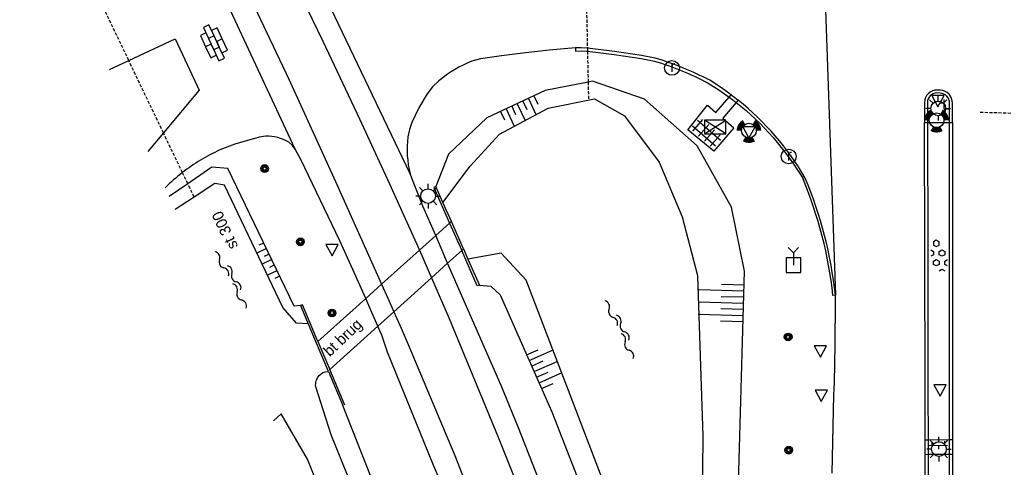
# Model space of a CAD drawing. Header units: metres. Extents: x 121538 to 126242, y 445257 to 454505.
# Tile 75 of 83: x 121653 to 121734, y 454149 to 454186. Entities that reach past the tile are written whole.
import ezdxf
from ezdxf.enums import TextEntityAlignment as Align

# ---------------------------------------------------------------- set-up
doc = ezdxf.new("R2010")
doc.units = ezdxf.units.M
doc.linetypes.add('STIPPELFIJN', pattern=[0.375, 0.25, -0.125])
for name, color, linetype in [('BOUWT04', 8, 'Continuous'), ('SYMBD01', 8, 'Continuous'), ('SYMBD02', 8, 'Continuous'), ('SYMBD03', 8, 'Continuous'), ('SYMBD04', 8, 'Continuous'), ('SYMBD05', 8, 'Continuous'), ('TEK-D20', 7, 'Continuous'), ('TER-T09', 8, 'Continuous'), ('TOPOT06', 8, 'WALB'), ('TOPOT11', 8, 'STIPPELFIJN'), ('TOPOT14', 8, 'Continuous'), ('TOPOT21', 8, 'Continuous'), ('TOPOT23', 8, 'Continuous'), ('TOPOT26', 8, 'Continuous'), ('TOPOT29', 8, 'Continuous'), ('TOPOT30', 8, 'Continuous'), ('TOPOT53', 8, 'STIPPELFIJN'), ('TOPOV04', 8, 'Continuous'), ('WAT-T00', 8, 'Continuous'), ('WEG-T01', 8, 'Continuous'), ('WEG-T21', 8, 'Continuous'), ('WEG-T22', 8, 'Continuous'), ('WEG-T23', 12, 'Continuous')]:
    doc.layers.add(name, color=color, linetype=linetype)
doc.styles.add('ISO', font='provutr.shx')
doc.linetypes.add('WALB', pattern='A,0.5,[155,BLOK.SHX,S=0.25,R=0,X=0,Y=0],0.5', length=1)

# ---------------------------------------------------------------- blocks, each defined once
blk = doc.blocks.new('water-l')
at = {"linetype": 'Continuous'}
for centre, start, end in [((-0.4655673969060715, 2.222705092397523), 309.7446390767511, 50.25536092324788), ((0.1580823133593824, 1.472705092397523), 129.7446390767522, 230.255360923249), ((-0.4655673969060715, 0.7227050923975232), 309.7446390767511, 50.25536092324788), ((-0.1359410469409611, 0.7500000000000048), 309.7446390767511, 50.25536092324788), ((0.4877086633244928, 4.773959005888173e-15), 129.7446390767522, 230.255360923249), ((-0.4655673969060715, -0.7583446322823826), 309.7446390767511, 50.25536092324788), ((-0.1359410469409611, -0.7499999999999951), 309.7446390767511, 50.25536092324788), ((0.1580823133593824, -1.508344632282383), 129.7446390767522, 230.255360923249), ((-0.4655673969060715, -2.258344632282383), 309.7446390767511, 50.25536092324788)]:
    blk.add_arc(centre, 0.4877086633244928, start, end, dxfattribs=at)
blk = doc.blocks.new('talud')
for p, q in [((6.661338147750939e-16, 0.75), (0.5000000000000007, 0.7499999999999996)), ((4.440892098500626e-16, 0.5), (1, 0.4999999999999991)), ((2.220446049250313e-16, 0.25), (0.5000000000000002, 0.2499999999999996)), ((0, 0), (1, -8.881784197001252e-16)), ((-2.220446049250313e-16, -0.25), (0.4999999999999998, -0.2500000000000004)), ((-4.440892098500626e-16, -0.5), (0.9999999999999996, -0.5000000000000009)), ((-6.661338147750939e-16, -0.75), (0.4999999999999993, -0.7500000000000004))]:
    blk.add_line(p, q)
blk = doc.blocks.new('tegels-m')
for p, q in [((0.625, 0.9375), (-0.625, 0.9375)), ((-0.3125, -1.230807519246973), (-0.3125, 1.25)), ((0.3125, -1.230807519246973), (0.3125, 1.25)), ((0.625, 0.3125), (-0.625, 0.3125)), ((0.625, -0.3125), (-0.625, -0.3125)), ((0.625, -0.9375), (-0.625, -0.9375))]:
    blk.add_line(p, q)
blk = doc.blocks.new('beton-m')
for p, q in [((-0.2273319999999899, 1.443749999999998), (-0.4546632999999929, 1.312500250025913)), ((-0.4546632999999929, 1.312500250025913), (-0.4546632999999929, 1.049999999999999)), ((-0.4546632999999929, 1.049999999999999), (-0.2273319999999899, 0.9187499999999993)), ((0, 1.3125), (-0.2273319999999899, 1.443749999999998)), ((-0.2273319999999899, 0.9187499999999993), (0, 1.049999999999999)), ((0, 1.049999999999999), (0, 1.3125)), ((-0.681995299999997, 0.65625), (-0.4546632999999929, 0.5249999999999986)), ((-0.4546632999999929, 0.2624999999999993), (-0.6819945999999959, 0.1312499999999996)), ((-0.4546632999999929, 0.5249999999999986), (-0.4546632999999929, 0.2624999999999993)), ((0, 0.5249999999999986), (0.227331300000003, 0.65625)), ((0, 0.2624999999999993), (0, 0.5249999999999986)), ((0.2273320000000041, 0.1312499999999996), (0, 0.2624999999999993)), ((0.227331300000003, 0.65625), (0.4546633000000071, 0.5249999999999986)), ((0.4546633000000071, 0.2624999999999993), (0.2273320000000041, 0.1312499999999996)), ((0.4546633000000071, 0.5249999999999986), (0.4546633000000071, 0.2624999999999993)), ((-0.4546632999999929, -0.2624999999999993), (-0.2273319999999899, -0.1312499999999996)), ((-0.4546632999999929, -0.5249999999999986), (-0.4546632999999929, -0.2624999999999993)), ((-0.2273319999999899, -0.65625), (-0.4546632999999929, -0.5249999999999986)), ((-0.2273319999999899, -0.1312499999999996), (0, -0.2624999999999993)), ((0, -0.5249999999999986), (-0.2273319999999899, -0.65625)), ((0, -0.2624999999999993), (0, -0.5249999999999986)), ((0.4546633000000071, -0.2624999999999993), (0.681995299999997, -0.1312499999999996)), ((0.4546633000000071, -0.5249999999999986), (0.4546633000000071, -0.2624999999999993)), ((0.681995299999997, -0.65625), (0.4546633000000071, -0.5249999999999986)), ((0, -1.050000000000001), (0.2273320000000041, -0.9187499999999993)), ((0.2273320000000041, -0.9187499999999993), (0.4546633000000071, -1.050000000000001))]:
    blk.add_line(p, q)
blk = doc.blocks.new('lichtmast')
for p, q in [((0, 0.5998500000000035), (0, 0.9997499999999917)), ((-0.5998500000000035, 0), (-0.9997499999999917, 0)), ((-0.7069300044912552, 0.7069300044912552), (-0.4241580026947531, 0.4241580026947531)), ((0.4241580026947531, 0.4241580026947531), (0.7069300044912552, 0.7069300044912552)), ((0.5998500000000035, 0), (0.9997499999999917, 0)), ((-0.4241580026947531, -0.4241580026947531), (-0.7069300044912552, -0.7069300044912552)), ((0, -0.5998500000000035), (0, -0.9997499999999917)), ((0.4241580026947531, -0.4241580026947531), (0.7069300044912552, -0.7069300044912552))]:
    blk.add_line(p, q)
blk.add_circle((0, 0), 0.5998499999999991)
blk = doc.blocks.new('schk')
for p, q in [((-0.8614258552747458, -0.5569929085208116), (0.8614258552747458, 0.5569929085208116)), ((0.8614258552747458, 0.5569929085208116), (-0.8614258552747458, 0.5569929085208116)), ((-0.8614258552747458, 0.5569929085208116), (-0.8614258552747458, -0.5569929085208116)), ((0.8614258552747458, -0.5569929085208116), (-0.8614258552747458, 0.5569929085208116)), ((0.8614258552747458, -0.5569929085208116), (0.8614258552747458, 0.5569929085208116)), ((-0.8614258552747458, -0.5569929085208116), (0.8614258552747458, -0.5569929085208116))]:
    blk.add_line(p, q)
blk = doc.blocks.new('BOOM')
for radius in [0.315, 0.225, 0.135]:
    blk.add_circle((0, 0), radius)
blk = doc.blocks.new('verkeersbord')
for p, q in [((0.5024674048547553, 0.3224406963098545), (-0.5036675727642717, 0.3224406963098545)), ((-0.5036675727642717, 0.3224406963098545), (-0.0006000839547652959, -0.5998496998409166)), ((-0.0006000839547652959, -0.5998496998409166), (0.5024674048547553, 0.3224406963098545))]:
    blk.add_line(p, q)
blk = doc.blocks.new('verkeerslicht')
h = blk.add_hatch(color=256)
edge = h.paths.add_edge_path()
edge.add_line((-0.4998750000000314, 0.8658088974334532), (-0.2999250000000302, 0.5194853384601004))
edge.add_arc((-2.842170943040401e-14, 0), 0.5998499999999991, 119.9999999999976, 180)
edge.add_line((-0.599850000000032, 0), (-0.9997500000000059, 0))
edge.add_arc((-5.684341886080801e-14, 0), 0.999749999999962, 119.99999999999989, 180, ccw=False)
h = blk.add_hatch(color=256)
edge = h.paths.add_edge_path()
edge.add_line((0.9997499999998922, 0), (0.5998499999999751, 0))
edge.add_arc((-2.842170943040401e-14, 0), 0.5998499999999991, 0, 60.00000000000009)
edge.add_line((0.2999249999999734, 0.5194853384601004), (0.4998749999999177, 0.8658088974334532))
edge.add_arc((-5.684341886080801e-14, 0), 0.999749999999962, 0, 60.000000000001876, ccw=False)
h = blk.add_hatch(color=256)
edge = h.paths.add_edge_path()
edge.add_line((-0.4998750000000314, -0.8658088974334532), (-0.2999250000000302, -0.5194853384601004))
edge.add_arc((-2.842170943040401e-14, 0), 0.5998499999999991, 240.0000000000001, 299.9999999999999)
edge.add_line((0.2999249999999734, -0.5194853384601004), (0.4998749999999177, -0.8658088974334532))
edge.add_arc((-5.684341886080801e-14, 0), 0.999749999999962, 239.9999999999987, 299.999999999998, ccw=False)
blk.add_circle((0, 0), 0.599850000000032)
blk = doc.blocks.new('kolk')
blk.add_circle((0, 0), 0.5998500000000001)
at = {"style": 'ISO'}
blk.add_text('r', height=0.9331, dxfattribs=at).set_placement((0.06345707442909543, -0.3309814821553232), align=Align.CENTER)
blk = doc.blocks.new('wegwijzer-mp')
for q in [(-0.4241580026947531, 1.423908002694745), (0.4241580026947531, 1.423908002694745), (0, 0)]:
    blk.add_line((-2.842170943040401e-14, 0.9997499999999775), q)
blk.add_lwpolyline([(-0.6000000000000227, -0.5998500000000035), (0.5999999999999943, -0.5998500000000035), (0.5999999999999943, 0.6001499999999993), (-0.6000000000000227, 0.6001499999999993)], close=True)
blk = doc.blocks.new('klinkers-l')
at = {"linetype": 'Continuous'}
for p, q in [((-0.2500000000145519, 0.9999999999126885), (-0.7500000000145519, 0.9999999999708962)), ((-0.7500000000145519, 0.9999999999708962), (-0.7500000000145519, 2.91038304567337e-11)), ((0.2499999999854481, 1.499999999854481), (-0.2500000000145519, 1.499999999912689)), ((-0.2500000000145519, 1.499999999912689), (-0.2500000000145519, 0.5000000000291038)), ((0.2499999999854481, 0.4999999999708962), (0.2499999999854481, 1.499999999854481)), ((0.7500000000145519, 0.9999999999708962), (0.2499999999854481, 0.9999999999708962)), ((0.7499999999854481, -2.91038304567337e-11), (0.7500000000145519, 0.9999999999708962)), ((-0.2499999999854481, -2.91038304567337e-11), (-0.7500000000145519, 2.91038304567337e-11)), ((-0.7500000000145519, 2.91038304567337e-11), (-0.7500000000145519, -1.000000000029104)), ((0.2499999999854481, 0.4999999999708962), (-0.2500000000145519, 0.4999999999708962)), ((-0.2500000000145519, 0.4999999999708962), (-0.2499999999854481, -0.4999999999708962)), ((0.2500000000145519, -0.4999999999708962), (0.2499999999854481, 0.4999999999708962)), ((-0.2499999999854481, -0.5000000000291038), (-0.2499999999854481, -2.91038304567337e-11)), ((0.2500000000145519, -0.5000000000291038), (-0.2499999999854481, -0.5000000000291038)), ((-0.2499999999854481, -0.5000000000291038), (-0.2500000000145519, -1.499999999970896)), ((0.7499999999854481, -2.91038304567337e-11), (0.2499999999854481, -2.91038304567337e-11)), ((0.2499999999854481, -2.91038304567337e-11), (0.2500000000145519, -0.5000000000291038)), ((0.2499999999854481, -1.499999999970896), (0.2500000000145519, -0.5000000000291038)), ((0.7499999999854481, -1.000000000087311), (0.7499999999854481, -2.91038304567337e-11)), ((-0.7500000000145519, -1.000000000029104), (-0.2499999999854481, -1.000000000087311)), ((-0.2500000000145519, -1.499999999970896), (0.2499999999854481, -1.499999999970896)), ((0.2500000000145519, -1.000000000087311), (0.7499999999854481, -1.000000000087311))]:
    blk.add_line(p, q, dxfattribs=at)
blk = doc.blocks.new('klinkers-s')
for p, q in [((-0.3125, 0.5000000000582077), (0, 0.5000000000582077)), ((7.275957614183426e-11, -0.75), (-1.455191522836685e-11, 0.7500000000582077)), ((0, 0), (0.3125, 0)), ((5.820766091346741e-11, -0.5), (-0.3124999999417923, -0.5))]:
    blk.add_line(p, q)

msp = doc.modelspace()

# ---------------------------------------------------------------- linework, layer by layer
at = {"layer": 'BOUWT04'}
for points in [[(121687.337, 454172.081), (121687.177, 454171.998), (121688.4589974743, 454169.093395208)], [(121687.9093139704, 454170.7865263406), (121687.337, 454172.081)], [(121688.6013541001, 454169.2212531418), (121687.9093139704, 454170.7865263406)], [(121688.4589974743, 454169.093395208), (121687.3223532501, 454168.07251556)], [(121688.6013541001, 454169.2212531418), (121688.4589974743, 454169.093395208)], [(121688.4589974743, 454169.093395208), (121689.4404152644, 454166.8698098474)], [(121689.5837209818, 454166.9993118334), (121688.6013541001, 454169.2212531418)], [(121687.3223532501, 454168.07251556), (121685.999295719, 454166.8842083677)], [(121685.999295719, 454166.8842083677), (121682.9099875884, 454164.1095391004)], [(121689.4404152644, 454166.8698098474), (121688.2938828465, 454165.8337156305)], [(121689.4404152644, 454166.8698098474), (121689.5837209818, 454166.9993118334)], [(121690.889, 454164.047), (121690.715, 454163.982), (121689.4404152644, 454166.8698098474)], [(121689.5837209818, 454166.9993118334), (121689.9514424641, 454166.1675904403)], [(121688.2938828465, 454165.8337156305), (121686.9732611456, 454164.6403010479)], [(121689.9514424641, 454166.1675904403), (121690.889, 454164.047)], [(121682.9099875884, 454164.1095391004), (121681.620226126, 454162.9511368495)], [(121686.9732611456, 454164.6403010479), (121683.9070447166, 454161.8694338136)], [(121677.7219452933, 454159.4498868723), (121676.465, 454162.436), (121676.294, 454162.377)], [(121676.294, 454162.377), (121676.9292176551, 454160.8821541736)], [(121681.620226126, 454162.9511368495), (121677.7219452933, 454159.4498868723)], [(121683.9070447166, 454161.8694338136), (121682.6028657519, 454160.6908781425)], [(121676.9292176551, 454160.8821541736), (121677.588698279, 454159.3302107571), (121678.5621580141, 454157.0393861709)], [(121682.6028657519, 454160.6908781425), (121678.6885285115, 454157.1535841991)], [(121677.7219452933, 454159.4498868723), (121678.6885285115, 454157.1535841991)], [(121678.576930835, 454157.0046215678), (121679.753, 454154.237)], [(121679.904, 454154.266), (121678.6885285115, 454157.1535841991)]]:
    msp.add_lwpolyline(points, dxfattribs=at)
at = {"layer": 'TER-T09'}
for points in [[(121690.889, 454164.047), (121691.808, 454163.963), (121692.573, 454163.261), (121696.791, 454153.713), (121700.06, 454145.358), (121701.3337885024, 454141.9710341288), (121703.265, 454136.836), (121705.825, 454129.477), (121708.397, 454121.777), (121709.174, 454121.426), (121709.971, 454121.942), (121711.142, 454125.358), (121711.998, 454147.137), (121712.018836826, 454147.8999744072), (121712.491, 454165.189), (121711.45, 454170.38), (121708.629, 454175.388), (121704.351, 454179.195), (121700.119, 454180.663), (121699.7479186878, 454180.5887453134), (121696.256, 454179.89), (121691.503, 454177.674), (121688.355, 454174.7), (121687.337, 454172.081)], [(121676.294, 454162.377), (121675.773, 454162.328), (121670.373, 454173.542), (121669.068, 454173.64), (121667.1107686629, 454172.3027787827), (121665.5850668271, 454171.2603875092)]]:
    msp.add_lwpolyline(points, dxfattribs=at)
msp.add_lwpolyline([(121684.083, 454136.461, 0.3803352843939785), (121685.952, 454138.525), (121679.753, 454154.237)], format="xyb", dxfattribs=at)
at = {"layer": 'TOPOT06', "flags": 128}
msp.add_lwpolyline([(121674.0933976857, 454152.9897440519), (121674.71, 454153.545)], dxfattribs=at)
at = {"layer": 'TOPOT11'}
for points in [[(121699.4529020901, 454193.9222616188), (121699.6868751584, 454183.3476575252)], [(121662.2950964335, 454182.3536049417), (121659.8920357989, 454187.3690510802)], [(121699.6868751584, 454183.3476575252), (121699.6924622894, 454183.0951425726)], [(121665.122763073, 454176.4519603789), (121662.2950964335, 454182.3536049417)], [(121699.6924622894, 454183.0951425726), (121699.7479186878, 454180.5887453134)], [(121666.6753160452, 454173.211615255), (121665.122763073, 454176.4519603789)], [(121667.1107686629, 454172.3027787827), (121666.6753160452, 454173.211615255)], [(121667.6303995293, 454171.218253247), (121667.1107686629, 454172.3027787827)]]:
    msp.add_lwpolyline(points, dxfattribs=at)
at = {"layer": 'TOPOT11', "flags": 128}
msp.add_lwpolyline([(121699.7479186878, 454180.5887453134), (121699.779, 454179.184)], dxfattribs=at)
at = {"layer": 'TOPOT53'}
msp.add_line((121742.0830745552, 454177.8057032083), (121731.6165745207, 454178.1157442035), dxfattribs=at)
at = {"layer": 'TOPOV04'}
msp.add_lwpolyline([(121718.2992251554, 454209.7698389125), (121719.9052220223, 454163.2217236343)], dxfattribs=at)
at = {"layer": 'WAT-T00'}
for points in [[(121687.9093139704, 454170.7865263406), (121690.127, 454173.723), (121692.519, 454176.344), (121696.489, 454178.475), (121700.262, 454179.214), (121702.712, 454177.846), (121705.547, 454174.065), (121707.42, 454169.616), (121708.68, 454164.825), (121709.102, 454151.73), (121709.044620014, 454146.2496352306), (121708.853, 454127.948), (121708.144, 454127.847), (121704.958, 454137.62), (121702.9550393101, 454142.8706369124), (121698.782, 454153.81), (121694.688, 454164.439), (121692.648, 454166.641), (121689.9514424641, 454166.1675904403)], [(121676.9292176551, 454160.8821541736), (121675.982, 454160.944), (121674.855, 454162.215), (121670.111, 454172.174), (121669.311, 454172.315), (121667.6303995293, 454171.218253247), (121666.0801565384, 454170.2065767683)], [(121678.552, 454145.648), (121676.865, 454149.854), (121674.71, 454153.545)]]:
    msp.add_lwpolyline(points, dxfattribs=at)
msp.add_lwpolyline([(121681.708, 454136.639), (121682.7037812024, 454137.3753574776), (121683.965, 454138.308), (121683.309, 454140.694), (121678.796, 454151.841), (121677.541, 454155.751, -0.2137489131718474), (121677.822, 454156.679), (121678.1166545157, 454156.9238609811), (121678.3165717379, 454156.980451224), (121678.5230047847, 454157.0040043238)], format="xyb", dxfattribs=at)
at = {"layer": 'WEG-T01'}
for points in [[(121607.279, 454324.975), (121614.889154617, 454309.9681423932), (121616.727, 454306.344), (121626.637, 454286.667), (121636.519, 454267.037), (121645.601, 454249.122), (121651.265, 454237.838), (121661.321, 454217.874), (121662.9934944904, 454214.5192265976), (121671.748, 454196.959), (121675.0855801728, 454190.2309608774), (121678.1181898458, 454183.9208840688), (121681.105, 454177.589), (121683.5556827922, 454172.2926490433), (121685.999295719, 454166.8842083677)], [(121604.308, 454323.457), (121612.1492016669, 454307.6438675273), (121613.545, 454304.829), (121623.868, 454283.949), (121633.174, 454265.477), (121642.282, 454247.588), (121652.198, 454228.019), (121659.787924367, 454212.9155032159), (121663.431, 454205.666), (121669.4464631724, 454193.275643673), (121675.3372005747, 454180.8255055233), (121679.1479319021, 454172.4785480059), (121682.9099875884, 454164.1095391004)], [(121685.241, 454173.104), (121672.9905725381, 454198.7255932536)], [(121675.873, 454175.124), (121666.817, 454194.537)], [(121660.7159745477, 454181.6243712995), (121662.2950964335, 454182.3536049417), (121666.079, 454184.101), (121668.036, 454179.925), (121665.122763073, 454176.4519603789), (121663.8556901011, 454174.9414088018)], [(121711.8230546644, 454178.9306925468), (121710.733, 454177.656), (121711.629, 454176.861), (121709.986, 454174.966), (121707.89, 454176.709), (121709.475, 454178.703), (121710.17, 454178.118), (121711.2506809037, 454179.3658580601)], [(121711.2506809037, 454179.3658580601), (121711.4148559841, 454179.5554303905)], [(121711.4148559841, 454179.5554303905), (121711.7019483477, 454179.3403547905), (121711.9856742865, 454179.1208573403)], [(121711.9856742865, 454179.1208573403), (121711.8230546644, 454178.9306925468)], [(121727.2226101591, 454151.3937565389), (121727.218, 454155.383), (121727.201, 454166.915), (121727.1759228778, 454177.3012522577)], [(121729.4494103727, 454177.2987810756), (121729.462, 454163.318), (121729.4500783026, 454151.427299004)], [(121681.620226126, 454162.9511368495), (121680.5696264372, 454165.3002451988), (121679.494, 454167.638), (121676.3372942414, 454174.2677901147), (121675.873, 454175.124)], [(121687.3223532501, 454168.07251556), (121686.285, 454170.463), (121685.241, 454173.104)], [(121688.2938828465, 454165.8337156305), (121687.3223532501, 454168.07251556)], [(121685.999295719, 454166.8842083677), (121686.9732611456, 454164.6403010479)], [(121708.7820867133, 454111.0695020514), (121705.178, 454122.049), (121703.7803877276, 454126.4877979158), (121703.085, 454128.497), (121698.6664966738, 454140.4910020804), (121697.2039514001, 454144.4395386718), (121694.077, 454152.41), (121692.6578152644, 454155.8631767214), (121689.938, 454162.045), (121688.2938828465, 454165.8337156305)], [(121682.9099875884, 454164.1095391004), (121683.4089519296, 454162.9896804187), (121683.9070447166, 454161.8694338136)], [(121686.9732611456, 454164.6403010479), (121688.414, 454161.321), (121692.425, 454151.642), (121695.641, 454143.542), (121697.0987205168, 454139.6210714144), (121699.032, 454134.421), (121701.368, 454127.917), (121703.614, 454121.385), (121706.202, 454113.773), (121709.138, 454104.53), (121710.991, 454096.967), (121712.363, 454089.035), (121712.929, 454080.872), (121712.99, 454073.484), (121713.064, 454054.146), (121713.086, 454039.807)], [(121682.6028657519, 454160.6908781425), (121682.1144357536, 454161.822263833), (121681.620226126, 454162.9511368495)], [(121683.9070447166, 454161.8694338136), (121684.4961347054, 454160.5414882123), (121685.084, 454159.213), (121688.881, 454150.149), (121692.03, 454142.061), (121693.6734251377, 454137.72043689), (121695.076, 454134.016), (121697.8, 454126.461), (121700.119, 454119.631), (121702.421, 454112.352), (121705.029, 454103.716), (121707.113, 454095.778), (121708.589, 454088.607), (121709.624, 454080.714), (121709.873, 454073.746), (121709.944, 454056.905), (121710.071, 454039.785)], [(121689.3510463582, 454144.1053756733), (121688.2445509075, 454146.7640422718), (121687.108, 454149.41), (121683.379, 454158.579), (121682.919, 454159.95), (121682.7612424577, 454160.3205711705), (121682.6028657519, 454160.6908781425)], [(121727.2239632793, 454150.2228802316), (121727.2226101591, 454151.3937565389)], [(121729.4500783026, 454151.427299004), (121729.4488929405, 454150.2450188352)], [(121728.1164636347, 454120.8888496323), (121727.253, 454128.947), (121727.228, 454129.927), (121727.237, 454138.942), (121727.2239632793, 454150.2228802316)], [(121729.4488929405, 454150.2450188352), (121729.447, 454148.357), (121729.466, 454133.357), (121729.473, 454130.359), (121730.4499057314, 454121.1172290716)]]:
    msp.add_lwpolyline(points, dxfattribs=at)
for points in [[(121698.713, 454183.371), (121696.5642299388, 454183.1875395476), (121694.42, 454182.957), (121692.6895288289, 454182.7372975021), (121690.965, 454182.475), (121690.2578846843, 454182.2989815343, 0.07314425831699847), (121687.59, 454180.697), (121687.0665442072, 454180.200852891), (121686.6279180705, 454179.6283364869), (121685.9562928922, 454178.4863449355), (121685.385, 454177.291), (121685.181482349, 454176.7184175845), (121685.0496652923, 454176.1252107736, 0.09181928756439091), (121685.241, 454173.104)], [(121711.4148559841, 454179.5554303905), (121710.5503302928, 454180.1627502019), (121709.659, 454180.73, 0.04702979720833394), (121705.2227621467, 454182.5411467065), (121704.109, 454182.767), (121701.9006757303, 454183.0783577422), (121699.6868751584, 454183.3476575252), (121699.6534152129, 454183.3517277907), (121699.1836462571, 454183.3827684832), (121698.713, 454183.371)], [(121729.4494103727, 454177.2987810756), (121729.448, 454178.865, 0.417425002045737), (121728.475, 454179.924), (121728.185, 454179.941, 0.402670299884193), (121727.172, 454178.926), (121727.1759228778, 454177.3012522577)], [(121719.9052220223, 454163.2217236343, 0.07270192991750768), (121717.4557284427, 454172.7696095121, 0.09098273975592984), (121711.9856742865, 454179.1208573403)], [(121675.873, 454175.124), (121675.6406494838, 454175.4322772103), (121675.3503475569, 454175.6867303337, 0.1482566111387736), (121673.46, 454176.178), (121672.9407386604, 454176.1036855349), (121670.952, 454175.523), (121669.7122297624, 454175.0528844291, 0.05809144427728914), (121666.6753160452, 454173.211615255, 0.03087374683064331), (121665.2563733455, 454171.9600197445, -0.03087374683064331)], [(121719.6587973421, 454148.7087660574), (121719.7948562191, 454155.093826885, 0.00957104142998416), (121719.9052220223, 454163.2217236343)]]:
    msp.add_lwpolyline(points, format="xyb", dxfattribs=at)
at = {"layer": 'WEG-T21'}
for points in [[(121698.713, 454183.371), (121698.7119929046, 454183.1202332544), (121699.1787535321, 454183.1328162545), (121699.6256051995, 454183.1032793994), (121699.6924622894, 454183.0951425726), (121701.8816706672, 454182.8287054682), (121704.065514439, 454182.5207297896), (121705.1615788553, 454182.2984653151, -0.04683682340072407), (121709.5362895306, 454180.512046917), (121710.4063918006, 454179.9582572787), (121711.2506809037, 454179.3658580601)], [(121711.8230546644, 454178.9306925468, -0.09121918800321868), (121717.2712278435, 454172.6924115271)]]:
    msp.add_lwpolyline(points, format="xyb", dxfattribs=at)
msp.add_lwpolyline([(121711.2506809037, 454179.3658580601), (121711.5385754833, 454179.1505214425), (121711.8230546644, 454178.9306925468)], dxfattribs=at)
at = {"layer": 'WEG-T22'}
for points in [[(121729.2094100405, 454177.2990419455), (121729.2079944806, 454178.8710212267, 0.4204266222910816), (121728.4637347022, 454179.6842483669), (121728.1810903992, 454179.7008171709, 0.3985537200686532), (121727.4120058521, 454178.9238659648), (121727.4159241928, 454177.3009913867)], [(121719.9052220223, 454163.2217236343), (121719.7063442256, 454163.200566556, 0.07270192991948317), (121717.2712278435, 454172.6924115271)]]:
    msp.add_lwpolyline(points, format="xyb", dxfattribs=at)
for points in [[(121727.4159241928, 454177.3009913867), (121727.4409997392, 454166.9153537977), (121727.4579998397, 454155.3832773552), (121727.4626061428, 454151.3973705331)], [(121729.2100745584, 454151.4236848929), (121729.2219998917, 454163.3180122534), (121729.2094100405, 454177.2990419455)], [(121727.4626061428, 454151.3973705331), (121727.4639606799, 454150.2252682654)], [(121729.2088904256, 454150.2426307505), (121729.2100745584, 454151.4236848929)], [(121727.4639606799, 454150.2252682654), (121727.4770001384, 454138.9420188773), (121727.4680030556, 454129.9299409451), (121727.4926731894, 454128.9628717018), (121728.3553324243, 454120.9122282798)], [(121730.2110398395, 454121.0938507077), (121729.2330295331, 454130.3460711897), (121729.2260003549, 454133.356567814), (121729.2069998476, 454148.3569683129), (121729.2088904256, 454150.2426307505)]]:
    msp.add_lwpolyline(points, dxfattribs=at)
at = {"layer": 'WEG-T23'}
for points in [[(121727.1759228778, 454177.3012522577), (121727.4159241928, 454177.3009913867)], [(121727.4159241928, 454177.3009913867), (121729.2094100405, 454177.2990419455)], [(121729.2094100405, 454177.2990419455), (121729.4494103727, 454177.2987810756)], [(121727.4626061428, 454151.3973705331), (121727.2226101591, 454151.3937565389)], [(121729.2100745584, 454151.4236848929), (121727.4626061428, 454151.3973705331)], [(121729.4500783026, 454151.427299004), (121729.2100745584, 454151.4236848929)], [(121727.4639606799, 454150.2252682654), (121727.2239632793, 454150.2228802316)], [(121729.2088904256, 454150.2426307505), (121727.4639606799, 454150.2252682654)], [(121729.4488929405, 454150.2450188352), (121729.2088904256, 454150.2426307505)]]:
    msp.add_lwpolyline(points, dxfattribs=at)

# ---------------------------------------------------------------- block references
at = {"layer": 'SYMBD01'}
msp.add_blockref('beton-m', (121728.366, 454166.259), dxfattribs=at)
at = {"layer": 'SYMBD02'}
for name, p, rotation in [('klinkers-l', (121669.2369262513, 454183.784894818), 24.77195930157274), ('klinkers-s', (121728.7891407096, 454178.4094664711), 0.5714329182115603), ('klinkers-s', (121728.3130160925, 454150.9832341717), 271.6892317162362)]:
    msp.add_blockref(name, p, dxfattribs=dict(at, rotation=rotation))
at = {"layer": 'SYMBD03', "rotation": 229.0741079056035}
msp.add_blockref('tegels-m', (121709.404527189, 454176.4411590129), dxfattribs=at)
at = {"layer": 'SYMBD04', "yscale": 2}
for p, xscale, zscale, rotation in [((121693.974162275, 454178.826134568), 1.501152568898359, 1.501152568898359, 294.9964323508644), ((121673.9475091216, 454166.1189360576), 0.859621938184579, 0.859621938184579, 205.7127188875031), ((121712.4189127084, 454162.549406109), 3.670176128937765, 3.670176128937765, 178.4356414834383), ((121695.3432806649, 454156.9901038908), 2.068297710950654, 2.068297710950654, 23.83430322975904)]:
    msp.add_blockref('talud', p, dxfattribs=dict(at, xscale=xscale, zscale=zscale, rotation=rotation))
at = {"layer": 'SYMBD05'}
for p, rotation in [((121670.7222887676, 454164.5544342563), 28.78486283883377), ((121702.4032360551, 454160.4912184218), 26.02378760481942)]:
    msp.add_blockref('water-l', p, dxfattribs=dict(at, rotation=rotation))
at = {"layer": 'TOPOT14'}
msp.add_blockref('schk', (121710.1067869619, 454176.9215110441), dxfattribs=at)
at = {"layer": 'TOPOT21'}
for p in [(121728.296, 454178.443), (121686.696, 454171.293), (121728.353, 454150.678)]:
    msp.add_blockref('lichtmast', p, dxfattribs=at)
at = {"layer": 'TOPOT23'}
for p in [(121706.586, 454181.74), (121716.101, 454174.52)]:
    msp.add_blockref('kolk', p, dxfattribs=at)
at = {"layer": 'TOPOT26'}
for p in [(121673.378, 454173.54), (121676.29, 454167.57), (121678.865, 454161.764), (121716.058, 454159.818), (121716.106, 454150.592)]:
    msp.add_blockref('BOOM', p, dxfattribs=at)
at = {"layer": 'TOPOT29'}
for p in [(121728.16, 454177.473), (121712.86, 454176.629)]:
    msp.add_blockref('verkeerslicht', p, dxfattribs=at)
at = {"layer": 'TOPOT30'}
for name, p in [('verkeersbord', (121728.273, 454179.167)), ('verkeersbord', (121712.86, 454176.629)), ('verkeersbord', (121678.8675070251, 454167.0355584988)), ('wegwijzer-mp', (121716.4907391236, 454165.6703341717)), ('verkeersbord', (121718.682465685, 454158.778641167)), ('verkeersbord', (121728.443, 454155.596)), ('verkeersbord', (121718.7553473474, 454155.1538038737))]:
    msp.add_blockref(name, p, dxfattribs=at)

# ---------------------------------------------------------------- texts
at = {"layer": 'TEK-D20', "style": 'ISO'}
for s, rotation, p in [('st 300', 114.9952431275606, (121671.233513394, 454167.1992570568)), ('bt brug', 43.41344987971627, (121678.6829715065, 454158.1580309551))]:
    msp.add_text(s, height=0.9, rotation=rotation, dxfattribs=at).set_placement(p)

doc.saveas('drawing.dxf')
